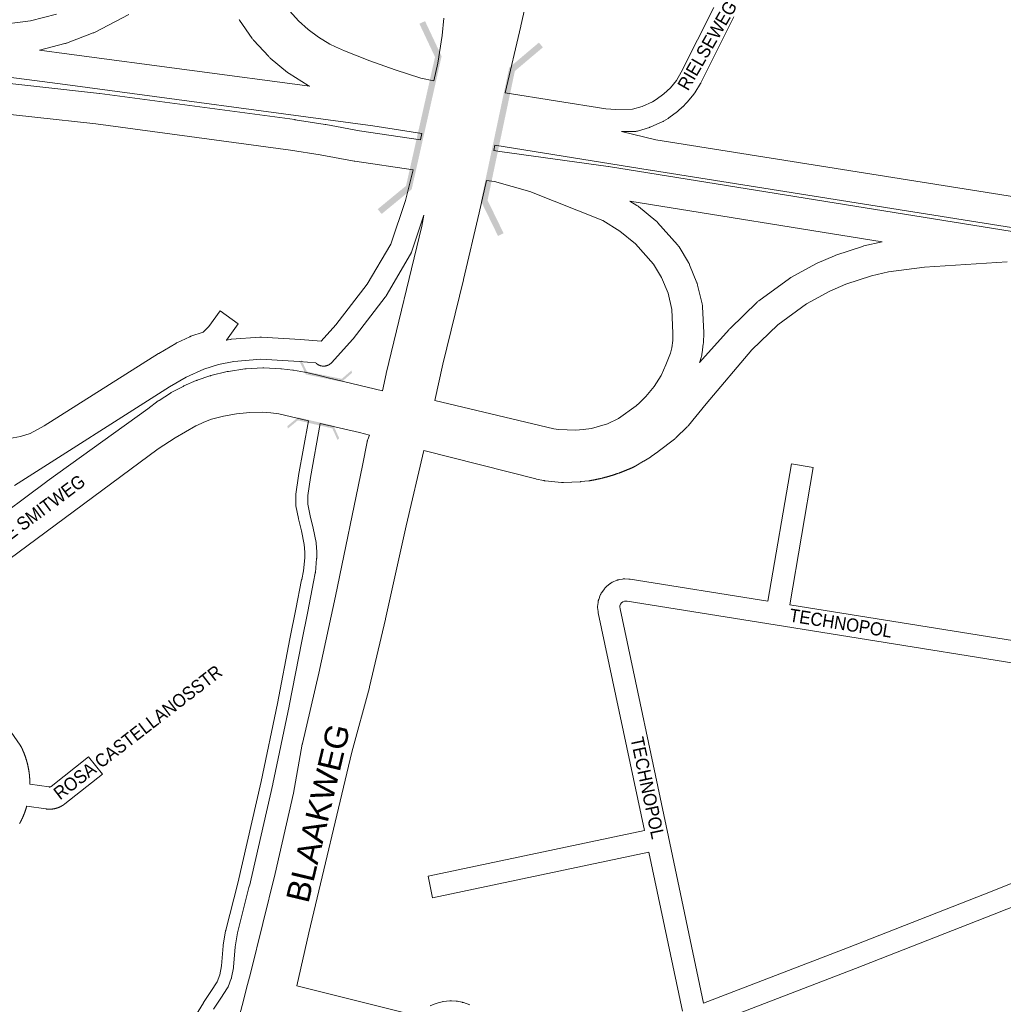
# Model space of a CAD drawing. Header units: metres. Extents: x 123819 to 142731, y 393440 to 405763.
# Tile 71 of 256: x 131201 to 131778, y 394046 to 394624. Entities that reach past the tile are written whole.
import ezdxf
from ezdxf.enums import TextEntityAlignment as Align

# ---------------------------------------------------------------- set-up
doc = ezdxf.new("R2010")
doc.units = ezdxf.units.M
doc.header["$MEASUREMENT"] = 0
for name, color, linetype, lineweight in [('gs-anno-wegen algemeen tekst', 7, 'Continuous', 0), ('gs-knt-aanvullende hoofdweg', 7, 'Continuous', 0), ('gs-knt-autosnelweg', 7, 'Continuous', 0), ('gs-knt-fietspaden', 7, 'Continuous', 0), ('gs-knt-hoofdweg', 7, 'Continuous', 0), ('gs-knt-wegen algemeen', 7, 'Continuous', 0), ('gs-symb-viaduct', 7, 'Continuous', 0)]:
    doc.layers.add(name, color=color, linetype=linetype, lineweight=lineweight)
doc.styles.add('1.25mm', font='arial.ttf', dxfattribs={"height": 0.002})
doc.styles.add('Style-Arial', font='arial.ttf')

# ---------------------------------------------------------------- blocks, each defined once
blk = doc.blocks.new('gg0-viaduct_52')
at = {"layer": 'gs-symb-viaduct', "linetype": 'Continuous'}
blk.add_hatch(color=7, dxfattribs=at).paths.add_polyline_path([(-5.576, -1.689), (-5.8, -1.4), (-4, 0), (4, 0), (5.8, -1.4), (5.576, -1.689), (3.875, -0.366), (-3.875, -0.366)])
blk = doc.blocks.new('gg0-viaduct_53')
at = {"layer": 'gs-symb-viaduct', "linetype": 'Continuous'}
blk.add_hatch(color=7, dxfattribs=at).paths.add_polyline_path([(-5.576, -1.689), (-5.8, -1.4), (-4, 0), (4, 0), (5.8, -1.4), (5.576, -1.689), (3.875, -0.366), (-3.875, -0.366)])
blk = doc.blocks.new('gg0-viaduct_54')
at = {"layer": 'gs-symb-viaduct', "linetype": 'Continuous'}
blk.add_hatch(color=7, dxfattribs=at).paths.add_polyline_path([(-5.58, -1.69), (-5.8, -1.4), (-4, 0), (4, 0), (5.8, -1.4), (5.58, -1.69), (3.87, -0.37), (-3.87, -0.37)])
blk = doc.blocks.new('gg0-viaduct_55')
at = {"layer": 'gs-symb-viaduct', "linetype": 'Continuous'}
blk.add_hatch(color=7, dxfattribs=at).paths.add_polyline_path([(-5.58, -1.69), (-5.8, -1.4), (-4, 0), (4, 0), (5.8, -1.4), (5.58, -1.69), (3.87, -0.37), (-3.87, -0.37)])

msp = doc.modelspace()

# ---------------------------------------------------------------- linework, layer by layer
at = {"layer": 'gs-knt-aanvullende hoofdweg', "color": 7, "linetype": 'Continuous', "flags": 128}
for points in [[(131180.15, 394325.85), (131216.56, 394352.86), (131216.66, 394352.94), (131275.83, 394395.35), (131281.97, 394400.03), (131282.21, 394400.21), (131282.46, 394400.37), (131289.05, 394404.61), (131289.31, 394404.77), (131289.57, 394404.91), (131296.48, 394408.6), (131296.75, 394408.74), (131297.02, 394408.87), (131304.21, 394411.99), (131304.49, 394412.11), (131304.77, 394412.21), (131312.18, 394414.75), (131312.51, 394414.85), (131312.84, 394414.94), (131322.38, 394417.26), (131322.72, 394417.33), (131323.07, 394417.39), (131332.78, 394418.81), (131333.13, 394418.85), (131333.48, 394418.88), (131343.29, 394419.38), (131343.64, 394419.39), (131343.99, 394419.38), (131353.79, 394418.97), (131354.06, 394418.96), (131354.33, 394418.93), (131360.85, 394418.18), (131361.07, 394418.15), (131361.29, 394418.12), (131367.74, 394416.99), (131367.96, 394416.95), (131368.18, 394416.9), (131374.9, 394415.31), (131378.74, 394414.41), (131378.77, 394414.4), (131381.75, 394413.68), (131413.57, 394406.02)], [(131370.08, 394388.41), (131352.65, 394392.48), (131348.05, 394393.13), (131343.39, 394393.45), (131335.61, 394393.3), (131327.81, 394392.49), (131320.32, 394391.19), (131313.13, 394389.26), (131308.63, 394387.49), (131304.1, 394385.36), (131304.09, 394385.35), (131291.77, 394378.48), (131291.77, 394378.47), (131281.98, 394372.02), (131194.3, 394307), (131147.71, 394271.57)], [(131405.97, 394380.01), (131399.97, 394381.42), (131376.92, 394386.81)], [(131180.89, 394226.57), (131200.94, 394197.99), (131201.09, 394197.76), (131201.14, 394197.69), (131201.24, 394197.52), (131201.32, 394197.38), (131201.38, 394197.28), (131201.49, 394197.07), (131201.51, 394197.03), (131201.61, 394196.83), (131201.62, 394196.8), (131201.71, 394196.62), (131201.74, 394196.57), (131201.81, 394196.42), (131201.85, 394196.34), (131201.91, 394196.22), (131201.96, 394196.1), (131202, 394196.01), (131202.07, 394195.87), (131202.1, 394195.8), (131202.18, 394195.63), (131202.19, 394195.6), (131202.28, 394195.4), (131202.29, 394195.39), (131202.38, 394195.19), (131202.39, 394195.16), (131202.47, 394194.98), (131202.49, 394194.93), (131202.56, 394194.77), (131202.6, 394194.69), (131202.65, 394194.56), (131202.7, 394194.45), (131202.74, 394194.35), (131202.8, 394194.22), (131202.83, 394194.14), (131202.9, 394193.98), (131202.92, 394193.93), (131203, 394193.74), (131203, 394193.73), (131203.09, 394193.52), (131203.09, 394193.5), (131203.17, 394193.3), (131203.19, 394193.26), (131203.2, 394193.24), (131203.21, 394193.22), (131203.26, 394193.09), (131203.3, 394192.99), (131203.34, 394192.88), (131203.39, 394192.75), (131203.42, 394192.67), (131203.48, 394192.51), (131203.5, 394192.46), (131203.57, 394192.27), (131203.58, 394192.24), (131203.66, 394192.03), (131203.66, 394192.03), (131203.74, 394191.82), (131203.75, 394191.78), (131203.81, 394191.61), (131203.83, 394191.54), (131203.89, 394191.39), (131203.92, 394191.3), (131203.96, 394191.18), (131204, 394191.06), (131204.03, 394190.96), (131204.08, 394190.82), (131204.11, 394190.75), (131204.16, 394190.57), (131204.18, 394190.53), (131204.24, 394190.33), (131204.25, 394190.32), (131204.32, 394190.1), (131204.32, 394190.09), (131204.39, 394189.88), (131204.4, 394189.84), (131204.45, 394189.67), (131204.47, 394189.6), (131204.52, 394189.45), (131204.55, 394189.35), (131204.56, 394189.33), (131204.56, 394189.3), (131204.58, 394189.23), (131204.64, 394189.05), (131204.65, 394189.02), (131204.71, 394188.81), (131204.71, 394188.8), (131204.77, 394188.58), (131204.78, 394188.56), (131204.83, 394188.36), (131204.85, 394188.31), (131204.89, 394188.14), (131204.92, 394188.06), (131204.95, 394187.92), (131204.98, 394187.81), (131205.01, 394187.71), (131205.05, 394187.56), (131205.07, 394187.49), (131205.11, 394187.32), (131205.12, 394187.27), (131205.17, 394187.07), (131205.18, 394187.05), (131205.23, 394186.83), (131205.24, 394186.82), (131205.29, 394186.61), (131205.3, 394186.57), (131205.34, 394186.38), (131205.35, 394186.31), (131205.39, 394186.16), (131205.41, 394186.06), (131205.44, 394185.94), (131205.47, 394185.81), (131205.49, 394185.72), (131205.52, 394185.56), (131205.53, 394185.5), (131205.57, 394185.31), (131205.58, 394185.28), (131205.63, 394185.06), (131205.67, 394184.83), (131205.68, 394184.8), (131205.72, 394184.61), (131205.73, 394184.55), (131205.76, 394184.39), (131205.77, 394184.3), (131205.8, 394184.17), (131205.82, 394184.05), (131205.84, 394183.94), (131205.87, 394183.79), (131205.88, 394183.72), (131205.91, 394183.54), (131205.92, 394183.49), (131205.95, 394183.28), (131205.95, 394183.27), (131205.99, 394183.05), (131205.99, 394183.03), (131206.03, 394182.82), (131206.03, 394182.78), (131206.06, 394182.6), (131206.07, 394182.52), (131206.09, 394182.38), (131206.11, 394182.27), (131206.11, 394182.27), (131206.11, 394182.26), (131206.12, 394182.15), (131206.14, 394182.01), (131206.16, 394181.92), (131206.18, 394181.76), (131206.19, 394181.7), (131206.21, 394181.5), (131206.21, 394181.48), (131206.24, 394181.25), (131206.24, 394181.24), (131206.25, 394181.22), (131206.25, 394181.19), (131206.27, 394181.02), (131206.28, 394180.94), (131206.29, 394180.8), (131206.31, 394180.68), (131206.32, 394180.58), (131206.33, 394180.43), (131206.34, 394180.35), (131206.36, 394180.17), (131206.37, 394180.12), (131206.39, 394179.91), (131206.39, 394179.9), (131206.41, 394179.67), (131206.41, 394179.66), (131206.43, 394179.45), (131206.43, 394179.4), (131206.44, 394179.22), (131206.45, 394179.14), (131206.46, 394178.99), (131206.47, 394178.89), (131206.48, 394178.77), (131206.49, 394178.63), (131206.49, 394178.54), (131206.5, 394178.37), (131206.51, 394178.31), (131206.52, 394178.12), (131206.52, 394178.09), (131206.53, 394177.86), (131206.53, 394177.86), (131206.54, 394177.64), (131206.54, 394177.6), (131206.55, 394177.41), (131206.56, 394177.34), (131206.56, 394177.18), (131206.56, 394177.09), (131206.57, 394176.96), (131206.57, 394176.83), (131206.58, 394176.73), (131206.58, 394176.57), (131206.58, 394176.5), (131206.59, 394176.31), (131206.59, 394176.27), (131206.59, 394176.05), (131206.59, 394175.82), (131206.59, 394175.79), (131206.59, 394175.59), (131206.59, 394175.53), (131206.59, 394175.37), (131206.59, 394175.27), (131206.59, 394175.23)], [(131204.79, 394162.33), (131204.75, 394162.2), (131204.75, 394162.19), (131204.7, 394162.03), (131204.67, 394161.93), (131204.66, 394161.87), (131204.61, 394161.71), (131204.6, 394161.67), (131204.56, 394161.55), (131204.52, 394161.41), (131204.51, 394161.38), (131204.46, 394161.22), (131204.44, 394161.16), (131204.41, 394161.06), (131204.36, 394160.9), (131204.31, 394160.74), (131204.28, 394160.64), (131204.26, 394160.58), (131204.21, 394160.42), (131204.2, 394160.38), (131204.16, 394160.26), (131204.11, 394160.13), (131204.1, 394160.09), (131204.05, 394159.93), (131204.03, 394159.87), (131203.99, 394159.77), (131203.94, 394159.62), (131203.88, 394159.45), (131203.85, 394159.36), (131203.83, 394159.29), (131203.77, 394159.13), (131203.76, 394159.11), (131203.71, 394158.98), (131203.67, 394158.85), (131203.66, 394158.82), (131203.6, 394158.66), (131203.58, 394158.6), (131203.54, 394158.5), (131203.48, 394158.35), (131203.48, 394158.34), (131203.42, 394158.18), (131203.39, 394158.1), (131203.36, 394158.03), (131203.3, 394157.87), (131203.29, 394157.84), (131203.24, 394157.71), (131203.19, 394157.59), (131203.17, 394157.55), (131203.11, 394157.4), (131203.09, 394157.34), (131203.05, 394157.24), (131202.99, 394157.09), (131202.98, 394157.08), (131202.92, 394156.93), (131202.89, 394156.84), (131202.86, 394156.77), (131202.79, 394156.61), (131202.78, 394156.59), (131202.72, 394156.46), (131202.68, 394156.35), (131202.67, 394156.33), (131202.67, 394156.32), (131202.66, 394156.3), (131202.59, 394156.15), (131202.56, 394156.07), (131202.52, 394155.99), (131202.45, 394155.84), (131202.45, 394155.83), (131202.39, 394155.68), (131202.34, 394155.58), (131202.32, 394155.53), (131202.25, 394155.37), (131202.23, 394155.33), (131202.18, 394155.22), (131202.12, 394155.09), (131202.11, 394155.07), (131202.03, 394154.91), (131202, 394154.85), (131201.96, 394154.76), (131201.89, 394154.61), (131201.89, 394154.6), (131201.82, 394154.45), (131201.77, 394154.36), (131201.74, 394154.3), (131201.67, 394154.15), (131201.65, 394154.12), (131201.6, 394154), (131201.53, 394153.87), (131201.52, 394153.85), (131201.44, 394153.7), (131201.41, 394153.63), (131201.37, 394153.54), (131201.29, 394153.39), (131201.29, 394153.39), (131201.21, 394153.24), (131201.17, 394153.15), (131201.14, 394153.09), (131201.06, 394152.94), (131201.04, 394152.91), (131200.98, 394152.79), (131200.92, 394152.67), (131200.9, 394152.64), (131200.82, 394152.49), (131200.79, 394152.44), (131200.74, 394152.35), (131200.66, 394152.2), (131200.58, 394152.05)]]:
    msp.add_lwpolyline(points, dxfattribs=at)
at = {"layer": 'gs-knt-autosnelweg', "color": 7, "linetype": 'Continuous', "flags": 128}
for points in [[(131135.96, 394615.76), (131185.52, 394620.3), (131206.96, 394623.09), (131222.19, 394627.05)], [(131264.61, 394626.9), (131244.84, 394616.43), (131244.5, 394616.26), (131244.16, 394616.11), (131243.81, 394615.97), (131228.11, 394610.03), (131227.81, 394609.92), (131227.5, 394609.82), (131227.19, 394609.73), (131212.31, 394605.86)], [(131359.13, 394628.75), (131364.25, 394623.11), (131369.89, 394618), (131376.01, 394613.46), (131382.59, 394609.48), (131385.89, 394607.81), (131391.27, 394605.48), (131406.02, 394599.7), (131420.93, 394594.34), (131435.98, 394589.42), (131435.99, 394589.42), (131435.99, 394589.42)], [(131370.92, 394584.68), (131370.61, 394584.82), (131370.29, 394585), (131369.98, 394585.19), (131358.78, 394592.12), (131358.44, 394592.35), (131358.11, 394592.59), (131357.78, 394592.84), (131347.64, 394601.24), (131347.33, 394601.51), (131347.04, 394601.79), (131346.75, 394602.09), (131337.85, 394611.79), (131337.58, 394612.09), (131337.32, 394612.41), (131337.08, 394612.75), (131329.58, 394623.57), (131329.37, 394623.89)], [(131435.99, 394589.42), (131443.76, 394587.84), (131446.08, 394598.3), (131448.58, 394614.46), (131449.46, 394624.66)], [(131435.84, 394553.23), (131436.69, 394556.93), (131407.87, 394561.54), (131227.35, 394585.74), (131133.93, 394597.85), (130907.59, 394612.61), (130864.36, 394614.18), (130711.07, 394618.26), (130503.06, 394617.32)], [(130512.28, 394611.45), (130696.81, 394614.61), (130697.17, 394614.61), (130755.37, 394613.31), (130755.46, 394613.31), (130921.86, 394607.96), (130922.15, 394607.95), (131079.08, 394597.88), (131079.39, 394597.86), (131175.31, 394588.42), (131175.4, 394588.41), (131247.42, 394580.54), (131247.65, 394580.52), (131362.12, 394565.1), (131362.36, 394565.06), (131379.99, 394562.21), (131380.2, 394562.17), (131400.14, 394558.45), (131435.84, 394553.23)], [(131212.31, 394605.86), (131229.73, 394603.6), (131370.92, 394584.68)], [(131431.58, 394535.64), (131397.36, 394540.65), (131397.01, 394540.71), (131377, 394544.44), (131359.6, 394547.26), (131245.35, 394562.64), (131173.5, 394570.49), (131077.77, 394579.91), (130921.14, 394589.96), (130754.93, 394595.29), (130696.95, 394596.59), (130512.74, 394593.43), (130461.82, 394590.85)], [(131553.84, 394558.09), (131573.92, 394553.21), (131890.19, 394502.93), (132062.16, 394476.31), (132062.21, 394476.3), (132381.29, 394424.98), (132491.54, 394407.58)], [(131478.9, 394546.98), (131482.33, 394546.48), (131546.02, 394537.57), (131546.2, 394537.54), (131783.1, 394499.48), (131783.28, 394499.45), (131838, 394489.55), (131875.33, 394483.12), (131898.48, 394479.49), (132205.85, 394434.05), (132206, 394434.02), (132355.13, 394409.37), (132450.72, 394394.47), (132452.42, 394395.51), (132378.47, 394407.19), (132378.44, 394407.19), (132059.38, 394458.5), (131887.41, 394485.12), (131887.38, 394485.13), (131570.73, 394535.47), (131570.72, 394535.48), (131479.49, 394550.08)], [(131444.28, 394400.37), (131514.07, 394383.71), (131516.91, 394383.32), (131526.91, 394382.84), (131531.24, 394383.24), (131536.14, 394383.96), (131545.53, 394386.69), (131552.13, 394389.72), (131562.32, 394397.19), (131564.4, 394398.92), (131568.02, 394402.64), (131572.92, 394408.5), (131577.03, 394415.03), (131579.82, 394421.14), (131582.5, 394428.12), (131583.33, 394431.14), (131583.9, 394435.49), (131584.01, 394439.71), (131583.37, 394453.69), (131581.12, 394463.27), (131577.35, 394472.49), (131572.6, 394480.38), (131562.03, 394492.29), (131552.9, 394499.73), (131542.88, 394505.85), (131500.03, 394522.95), (131479.2, 394528.73)], [(131479.2, 394528.73), (131474.61, 394529.39)], [(131558.76, 394517.27), (131562.81, 394514.8), (131563.16, 394514.58), (131563.5, 394514.34), (131563.82, 394514.08), (131573.98, 394505.79), (131574.26, 394505.56), (131574.52, 394505.31), (131574.78, 394505.06), (131575.02, 394504.79), (131586.63, 394491.72), (131586.89, 394491.41), (131587.15, 394491.08), (131587.39, 394490.74), (131587.61, 394490.39), (131593.14, 394481.19), (131593.31, 394480.89), (131593.48, 394480.59), (131593.63, 394480.28), (131593.76, 394479.96), (131598.07, 394469.43), (131598.2, 394469.1), (131598.31, 394468.76), (131598.41, 394468.42), (131598.5, 394468.07), (131601.1, 394457), (131601.19, 394456.59), (131601.25, 394456.18), (131601.3, 394455.77), (131601.33, 394455.35), (131602.03, 394440.21), (131602.03, 394439.89), (131602.03, 394439.57), (131601.91, 394434.56), (131601.89, 394434.25), (131601.87, 394433.93), (131601.83, 394433.62), (131601.12, 394428.17), (131601.05, 394427.76), (131600.97, 394427.35), (131600.87, 394426.95), (131599.75, 394422.91), (131599.75, 394422.9), (131599.75, 394422.9)], [(131706.77, 394493.49), (131558.76, 394517.27)], [(131599.75, 394422.9), (131599.64, 394422.53), (131616.91, 394441.94), (131617.2, 394442.27), (131617.5, 394442.58), (131633.38, 394458.02), (131633.7, 394458.32), (131634.03, 394458.6), (131634.37, 394458.86), (131652.31, 394471.86), (131652.62, 394472.08), (131652.94, 394472.28), (131653.27, 394472.47), (131667.85, 394480.45), (131668.21, 394480.64), (131668.58, 394480.81), (131678.74, 394485.23), (131679.12, 394485.39), (131679.5, 394485.52), (131695.27, 394490.76), (131695.66, 394490.88), (131696.05, 394490.98), (131706.77, 394493.49)], [(131780.16, 394481.7), (131731.71, 394478.46), (131710.48, 394475.85), (131700.56, 394473.53), (131685.56, 394468.55), (131676.15, 394464.45), (131662.42, 394456.94), (131645.48, 394444.65), (131630.38, 394429.97), (131603.58, 394398.31), (131593.09, 394385.59), (131592.87, 394385.34), (131592.65, 394385.1), (131592.42, 394384.86), (131585.69, 394378.31), (131585.43, 394378.07), (131585.16, 394377.84), (131584.89, 394377.62), (131575.36, 394370.33), (131575.09, 394370.13), (131571.28, 394367.43), (131571.05, 394367.27), (131570.81, 394367.12), (131566.93, 394364.72), (131566.75, 394364.61), (131562.23, 394361.96), (131561.9, 394361.77), (131561.57, 394361.6), (131561.37, 394361.51), (131561.17, 394361.42), (131560.98, 394361.32), (131560.78, 394361.23), (131560.59, 394361.14), (131560.39, 394361.05), (131560.19, 394360.96), (131559.99, 394360.87), (131559.8, 394360.77), (131559.6, 394360.68), (131559.4, 394360.59), (131559.2, 394360.51), (131559.01, 394360.42), (131558.81, 394360.33), (131558.61, 394360.24), (131558.41, 394360.15), (131558.21, 394360.07), (131558.01, 394359.98), (131557.81, 394359.89), (131557.61, 394359.81), (131557.41, 394359.72), (131557.21, 394359.64), (131557.01, 394359.56), (131556.81, 394359.47), (131556.61, 394359.39), (131556.41, 394359.31), (131556.21, 394359.22), (131556.01, 394359.14), (131555.81, 394359.06), (131555.61, 394358.98), (131555.4, 394358.9), (131555.2, 394358.82), (131555, 394358.74), (131554.8, 394358.66), (131554.59, 394358.58), (131554.39, 394358.5), (131554.19, 394358.42), (131553.99, 394358.35), (131553.78, 394358.27), (131553.58, 394358.19), (131553.38, 394358.12), (131553.17, 394358.04), (131552.97, 394357.96), (131552.77, 394357.89), (131552.56, 394357.81), (131552.36, 394357.74), (131552.15, 394357.67), (131551.95, 394357.59), (131551.75, 394357.52), (131551.54, 394357.45), (131551.33, 394357.38), (131551.13, 394357.31), (131550.93, 394357.24), (131550.72, 394357.17), (131550.51, 394357.1), (131550.31, 394357.03), (131550.1, 394356.96), (131549.9, 394356.89), (131549.69, 394356.82), (131549.48, 394356.75), (131549.28, 394356.69), (131549.07, 394356.62), (131548.86, 394356.55), (131548.66, 394356.49), (131548.45, 394356.42), (131548.24, 394356.36), (131548.03, 394356.29), (131547.83, 394356.23), (131547.62, 394356.16), (131547.41, 394356.1), (131547.2, 394356.04), (131547, 394355.98), (131546.79, 394355.92), (131546.58, 394355.85), (131546.37, 394355.79), (131546.16, 394355.73), (131545.95, 394355.67), (131545.74, 394355.61), (131545.53, 394355.55), (131545.33, 394355.5), (131545.12, 394355.44), (131544.91, 394355.38), (131544.7, 394355.32), (131544.49, 394355.27), (131544.28, 394355.21), (131544.07, 394355.16), (131543.86, 394355.1), (131543.65, 394355.05), (131543.44, 394354.99), (131543.23, 394354.94), (131543.02, 394354.88), (131542.81, 394354.83), (131542.6, 394354.78), (131542.38, 394354.73), (131542.17, 394354.67), (131541.96, 394354.62), (131541.75, 394354.57), (131541.54, 394354.52), (131541.33, 394354.47), (131541.12, 394354.42), (131540.91, 394354.38), (131540.69, 394354.33), (131540.48, 394354.28), (131540.27, 394354.23), (131540.06, 394354.19), (131539.85, 394354.14), (131539.63, 394354.09), (131539.42, 394354.05), (131539.21, 394354), (131539, 394353.96), (131538.78, 394353.91), (131538.57, 394353.87), (131538.36, 394353.83), (131538.15, 394353.79), (131537.93, 394353.74), (131537.72, 394353.7), (131537.51, 394353.66), (131537.29, 394353.62), (131537.08, 394353.58), (131536.87, 394353.54), (131536.65, 394353.5), (131536.44, 394353.46), (131536.22, 394353.42), (131536.01, 394353.39), (131535.8, 394353.35), (131535.58, 394353.31), (131535.37, 394353.27), (131535.16, 394353.24), (131534.88, 394353.2), (131534.61, 394353.16), (131530.03, 394352.68), (131529.75, 394352.66), (131529.48, 394352.64), (131519.85, 394352.23), (131519.44, 394352.23), (131519.02, 394352.24), (131518.61, 394352.27), (131508.99, 394353.19), (131508.66, 394353.22), (131508.33, 394353.27), (131508.01, 394353.33), (131503.94, 394354.18), (131503.57, 394354.27), (131437.73, 394370.9)]]:
    msp.add_lwpolyline(points, dxfattribs=at)
at = {"layer": 'gs-knt-fietspaden', "color": 7, "linetype": 'Continuous', "flags": 128}
for points in [[(131303.76, 394039.29), (131308.4, 394046.85), (131308.49, 394046.98), (131312.83, 394053.41), (131316.53, 394059.18), (131318.11, 394063.29), (131319.11, 394068.54), (131320.1, 394080.38), (131320.11, 394080.51), (131320.13, 394080.64), (131321.5, 394089.11), (131321.53, 394089.27), (131321.56, 394089.42), (131328.56, 394116.98), (131342.3, 394176.76), (131351.94, 394222.43), (131359.22, 394260.38), (131359.22, 394260.42), (131362.76, 394277.77), (131366.1, 394295.15), (131366.11, 394295.21), (131367.18, 394300.29), (131367.9, 394308.01), (131367.9, 394311.21), (131367.64, 394315.83), (131365.98, 394323.81), (131364.26, 394330.95), (131364.24, 394331.05), (131362.69, 394338.43), (131362.66, 394338.57), (131362.64, 394338.72), (131362.63, 394338.86), (131362.62, 394339.01), (131362.61, 394339.15), (131362.61, 394344.8), (131362.62, 394344.93), (131362.62, 394345.06), (131362.64, 394345.19), (131362.65, 394345.32), (131364.29, 394356.16), (131364.31, 394356.26), (131370.08, 394388.41)], [(131376.92, 394386.81), (131371.23, 394355.07), (131369.63, 394344.54), (131369.63, 394339.52), (131371.1, 394332.54), (131372.81, 394325.4), (131372.84, 394325.29), (131374.57, 394317.01), (131374.59, 394316.87), (131374.61, 394316.74), (131374.63, 394316.61), (131374.64, 394316.48), (131374.91, 394311.5), (131374.91, 394311.4), (131374.91, 394311.31), (131374.91, 394307.85), (131374.91, 394307.69), (131374.9, 394307.53), (131374.15, 394299.44), (131374.14, 394299.31), (131374.12, 394299.17), (131374.09, 394299.04), (131372.99, 394293.8), (131369.65, 394276.43), (131369.64, 394276.39), (131366.11, 394259.04), (131358.83, 394221.07), (131358.81, 394221.01), (131349.16, 394175.28), (131349.15, 394175.22), (131335.4, 394115.37), (131335.38, 394115.29), (131328.4, 394087.84), (131327.08, 394079.66), (131326.09, 394067.77), (131326.08, 394067.65), (131326.06, 394067.53), (131326.04, 394067.41), (131324.95, 394061.67), (131324.92, 394061.51), (131324.88, 394061.36), (131324.83, 394061.21), (131324.78, 394061.06), (131322.96, 394056.32), (131322.9, 394056.19), (131322.84, 394056.06), (131322.78, 394055.94), (131322.71, 394055.81), (131322.64, 394055.69), (131318.72, 394049.59), (131318.67, 394049.52), (131314.35, 394043.11)]]:
    msp.add_lwpolyline(points, dxfattribs=at)
at = {"layer": 'gs-knt-hoofdweg', "color": 7, "linetype": 'Continuous', "flags": 128}
for points in [[(131502.93, 394656.26), (131494.71, 394620.09), (131494.69, 394620.03), (131485.48, 394580.93)], [(131479.49, 394550.08), (131478.9, 394546.98)], [(131474.61, 394529.39), (131470.3, 394510.51), (131470.29, 394510.46), (131461.04, 394471.27), (131461.02, 394471.2), (131448.89, 394421.56), (131448.89, 394421.55), (131448.88, 394421.55)], [(131413.57, 394406.02), (131415.69, 394415.94), (131415.74, 394416.14), (131436.58, 394502.54), (131437.89, 394509.09)], [(131448.88, 394421.55), (131444.28, 394400.37)], [(131193.12, 393581.79), (131253.87, 393775.48), (131253.91, 393775.61), (131275.69, 393841.24), (131297.32, 393916.46), (131314.03, 393980.9), (131314.04, 393980.95), (131331.11, 394045.26), (131334.37, 394057.54), (131336.09, 394063.99), (131350.46, 394122.72), (131361.28, 394169.88), (131366.47, 394198.61), (131366.5, 394198.81), (131366.55, 394199.01), (131376.22, 394240.38), (131385.96, 394285.42), (131401.87, 394362.13), (131404.52, 394375.99), (131404.6, 394376.36), (131404.7, 394376.72), (131404.81, 394377.08), (131404.94, 394377.43), (131405.97, 394380.01)], [(131437.73, 394370.9), (131427.53, 394326.78), (131415.27, 394272.08), (131415.25, 394272), (131405.88, 394232.18), (131405.82, 394231.94), (131395.59, 394193.93), (131370.28, 394087.98), (131363.32, 394056.86)]]:
    msp.add_lwpolyline(points, dxfattribs=at)
at = {"layer": 'gs-knt-wegen algemeen', "color": 7, "linetype": 'Continuous', "flags": 128}
for points in [[(131485.48, 394580.93), (131544.63, 394571.53), (131550.44, 394571.08), (131560.31, 394571.17), (131566, 394572.86), (131572.04, 394575.6), (131574.15, 394576.86), (131578.7, 394580.21), (131580.65, 394581.96), (131582.49, 394583.83), (131585.99, 394588.13), (131588.92, 394592.87), (131608.08, 394630.98)], [(131619.82, 394625.34), (131600.42, 394586.77), (131600.29, 394586.51), (131600.14, 394586.27), (131596.84, 394580.93), (131596.69, 394580.7), (131596.53, 394580.47), (131596.36, 394580.25), (131592.41, 394575.38), (131592.21, 394575.15), (131591.99, 394574.92), (131589.79, 394572.68), (131589.64, 394572.54), (131589.49, 394572.39), (131587.15, 394570.3), (131586.92, 394570.1), (131586.67, 394569.91), (131581.62, 394566.19), (131581.36, 394566.01), (131581.1, 394565.85), (131578.4, 394564.24), (131578.19, 394564.11), (131577.97, 394564), (131577.75, 394563.9), (131570.97, 394560.82), (131570.7, 394560.71), (131570.43, 394560.61), (131570.15, 394560.52), (131563.15, 394558.43), (131562.86, 394558.35), (131562.56, 394558.28), (131562.26, 394558.23), (131561.96, 394558.19), (131561.65, 394558.17), (131561.35, 394558.16), (131553.84, 394558.09)], [(131321.86, 394435.65), (131324.13, 394436.11), (131324.39, 394436.15), (131324.65, 394436.19), (131324.9, 394436.21), (131341.59, 394437.51), (131341.89, 394437.52), (131342.19, 394437.53), (131342.49, 394437.52), (131365.38, 394436.09), (131365.46, 394436.09), (131377.46, 394435.19), (131377.59, 394435.18), (131386.11, 394444.68), (131404.63, 394468.6), (131418.38, 394492.1), (131427.02, 394517.61), (131431.58, 394535.64)], [(131437.89, 394509.09), (131430.5, 394487.3), (131430.41, 394487.05), (131430.31, 394486.81), (131430.2, 394486.57), (131430.08, 394486.33), (131429.95, 394486.1), (131415.65, 394461.66), (131415.51, 394461.42), (131415.35, 394461.19), (131415.18, 394460.96), (131396.26, 394436.53), (131396.12, 394436.34), (131395.96, 394436.17), (131395.96, 394436.17), (131395.96, 394436.16)], [(131395.96, 394436.16), (131383.81, 394422.62), (131383.66, 394422.46), (131383.59, 394422.39), (131383.44, 394422.23), (131383.36, 394422.16), (131383.2, 394422.02), (131383.12, 394421.95), (131382.95, 394421.82), (131382.87, 394421.76), (131382.7, 394421.63), (131382.61, 394421.57), (131382.5, 394421.5), (131382.43, 394421.45), (131382.34, 394421.4), (131382.15, 394421.29), (131382.07, 394421.24), (131381.87, 394421.14), (131381.78, 394421.09), (131381.58, 394421), (131381.49, 394420.96), (131381.29, 394420.88), (131381.19, 394420.85), (131380.99, 394420.78), (131380.89, 394420.75), (131380.68, 394420.68), (131380.58, 394420.66), (131380.37, 394420.61), (131380.27, 394420.59), (131380.06, 394420.55), (131379.96, 394420.53), (131379.74, 394420.5), (131379.64, 394420.49), (131379.42, 394420.47), (131379.32, 394420.46), (131379.1, 394420.46), (131379, 394420.46), (131378.78, 394420.46), (131378.68, 394420.46), (131378.46, 394420.47), (131378.36, 394420.48), (131378.15, 394420.51), (131378.05, 394420.52), (131377.83, 394420.56), (131377.73, 394420.57), (131377.52, 394420.62), (131377.42, 394420.64), (131377.21, 394420.7), (131377.11, 394420.73), (131376.9, 394420.79), (131376.81, 394420.82), (131376.6, 394420.9), (131376.51, 394420.94), (131376.31, 394421.02), (131376.21, 394421.07), (131376.02, 394421.16), (131375.93, 394421.21), (131375.74, 394421.31), (131375.65, 394421.36), (131375.46, 394421.48), (131375.46, 394421.48), (131375.38, 394421.53), (131375.2, 394421.66), (131375.12, 394421.72), (131374.94, 394421.85), (131374.86, 394421.91), (131374.7, 394422.05), (131374.33, 394422.37), (131364.54, 394423.1), (131342.14, 394424.49), (131326.3, 394423.26), (131317.37, 394421.48), (131308.63, 394418.6), (131298.39, 394413.97), (131288.57, 394408.25), (131197.51, 394350.36)], [(131666.31, 394360.96), (131652.61, 394280.43), (131839.36, 394250.5)], [(131976.03, 394203.45), (131972.6, 394210.39), (131966.73, 394216.7), (131953.86, 394218.96), (131843.74, 394236.61), (131644.06, 394268.62), (131557.22, 394282.54), (131555.98, 394282.59), (131555.5, 394282.51), (131554.53, 394282.09), (131553.81, 394281.52), (131553.27, 394280.76), (131552.9, 394279.77), (131552.84, 394279.3), (131552.96, 394278.06), (131581.3, 394144.22), (131601.97, 394046.64)], [(131601.97, 394046.64), (131686.38, 394079.1), (131766.8, 394110.52), (131791.88, 394120.56), (131829.33, 394136.08), (131866.53, 394152.16), (131903.48, 394168.79), (131944.26, 394187.9), (131976.03, 394203.45)], [(131249.12, 394181.1), (131227.17, 394163.63), (131227.1, 394163.57), (131227.03, 394163.51), (131226.95, 394163.46), (131226.88, 394163.4), (131226.81, 394163.34), (131226.73, 394163.29), (131226.65, 394163.23), (131226.58, 394163.18), (131226.5, 394163.12), (131226.43, 394163.07), (131226.35, 394163.02), (131226.27, 394162.97), (131226.2, 394162.91), (131226.12, 394162.86), (131226.04, 394162.81), (131225.96, 394162.76), (131225.88, 394162.71), (131225.8, 394162.66), (131225.72, 394162.61), (131225.64, 394162.56), (131225.56, 394162.51), (131225.48, 394162.47), (131225.4, 394162.42), (131225.32, 394162.37), (131225.24, 394162.33), (131225.16, 394162.28), (131225.08, 394162.24), (131225, 394162.19), (131224.91, 394162.15), (131224.83, 394162.11), (131224.75, 394162.06), (131224.66, 394162.02), (131224.58, 394161.98), (131224.5, 394161.94), (131224.41, 394161.9), (131224.33, 394161.86), (131224.24, 394161.82), (131224.16, 394161.78), (131224.07, 394161.74), (131223.99, 394161.7), (131223.9, 394161.66), (131223.82, 394161.63), (131223.73, 394161.59), (131223.65, 394161.56), (131223.56, 394161.52), (131223.47, 394161.49), (131223.39, 394161.45), (131223.3, 394161.42), (131223.21, 394161.39), (131223.12, 394161.35), (131223.04, 394161.32), (131222.95, 394161.29), (131222.86, 394161.26), (131222.77, 394161.23), (131222.68, 394161.2), (131222.6, 394161.17), (131222.51, 394161.14), (131222.42, 394161.11), (131222.33, 394161.09), (131222.24, 394161.06), (131222.15, 394161.03), (131222.06, 394161.01), (131221.97, 394160.98), (131221.88, 394160.96), (131221.79, 394160.94), (131221.7, 394160.91), (131221.61, 394160.89), (131221.52, 394160.87), (131221.43, 394160.85), (131221.34, 394160.83), (131221.24, 394160.81), (131221.15, 394160.79), (131221.06, 394160.77), (131220.97, 394160.75), (131220.88, 394160.73), (131220.79, 394160.71), (131220.7, 394160.7), (131220.6, 394160.68), (131220.51, 394160.66), (131220.42, 394160.65), (131220.33, 394160.64), (131220.23, 394160.62), (131220.14, 394160.61), (131220.05, 394160.6), (131219.96, 394160.58), (131219.86, 394160.57), (131219.77, 394160.56), (131219.68, 394160.55), (131219.59, 394160.54), (131219.49, 394160.53), (131219.4, 394160.52), (131219.31, 394160.52), (131219.21, 394160.51), (131219.12, 394160.5), (131219.03, 394160.5), (131218.94, 394160.49), (131218.84, 394160.49), (131218.75, 394160.48), (131218.66, 394160.48), (131218.56, 394160.48), (131218.47, 394160.47), (131218.38, 394160.47), (131218.28, 394160.47), (131218.19, 394160.47), (131218.1, 394160.47), (131218, 394160.47), (131217.91, 394160.47), (131217.82, 394160.47), (131217.72, 394160.48), (131217.63, 394160.48), (131217.54, 394160.48), (131217.44, 394160.49), (131217.35, 394160.49), (131217.26, 394160.5), (131217.16, 394160.5), (131217.07, 394160.51), (131216.98, 394160.52), (131216.88, 394160.52), (131216.79, 394160.53), (131216.7, 394160.54), (131216.61, 394160.55), (131216.51, 394160.56), (131216.42, 394160.57), (131216.33, 394160.58), (131216.24, 394160.59), (131216.14, 394160.61), (131216.05, 394160.62), (131215.96, 394160.63), (131204.79, 394162.33)], [(131796.76, 394108.49), (131771.61, 394098.42), (131771.56, 394098.4), (131691.1, 394066.97), (131691.07, 394066.95), (131599.52, 394031.75)], [(131363.32, 394056.86), (131433.74, 394039.15)], [(131441.59, 394045.09), (131443.85, 394046.1), (131446.19, 394046.9), (131448.59, 394047.48), (131448.89, 394047.54), (131449.2, 394047.57), (131453.08, 394047.96), (131453.33, 394047.98), (131453.59, 394047.99), (131453.85, 394047.99), (131454.1, 394047.98), (131456.7, 394047.82), (131456.97, 394047.8), (131457.24, 394047.77), (131457.51, 394047.72), (131460.06, 394047.25), (131460.31, 394047.19), (131460.56, 394047.13), (131460.81, 394047.06), (131461.05, 394046.98), (131464.72, 394045.67)]]:
    msp.add_lwpolyline(points, dxfattribs=at)
for points in [[(131190.26, 394377.25), (131201.02, 394379.13), (131206.75, 394380.94), (131214.9, 394385.43), (131282.16, 394427.8), (131282.29, 394427.88), (131292.24, 394433.83), (131292.43, 394433.94), (131292.63, 394434.05), (131292.84, 394434.15), (131300.48, 394437.7), (131300.68, 394437.79), (131300.89, 394437.88), (131301.1, 394437.96), (131308.24, 394440.41), (131311.67, 394443.78), (131318.18, 394452.87, -0.384555), (131318.2, 394452.87), (131328.76, 394445.3, -0.384555), (131328.77, 394445.29), (131321.93, 394435.74), (131321.86, 394435.65)], [(131589.66, 394041.94), (131569.91, 394135.16), (131442.95, 394108.42, -0.369887), (131442.94, 394108.43), (131440.26, 394121.15, -0.369886), (131440.27, 394121.16), (131567.22, 394147.9), (131540.14, 394275.73), (131540.09, 394275.98), (131540.06, 394276.23), (131540.03, 394276.48), (131539.81, 394278.79), (131539.79, 394279.07), (131539.79, 394279.34), (131539.79, 394279.62), (131539.81, 394279.9), (131539.83, 394280.17), (131540.07, 394282.1), (131540.11, 394282.39), (131540.17, 394282.69), (131540.24, 394282.99), (131540.32, 394283.28), (131540.42, 394283.56), (131541.36, 394286.1), (131541.47, 394286.38), (131541.59, 394286.65), (131541.72, 394286.91), (131541.86, 394287.17), (131542.02, 394287.42), (131542.19, 394287.66), (131543.77, 394289.85), (131543.95, 394290.09), (131544.13, 394290.31), (131544.33, 394290.53), (131544.54, 394290.74), (131544.76, 394290.94), (131544.98, 394291.13), (131547.09, 394292.82), (131547.33, 394293), (131547.57, 394293.16), (131547.82, 394293.32), (131548.08, 394293.47), (131548.34, 394293.6), (131548.61, 394293.72), (131551.1, 394294.78), (131551.38, 394294.9), (131551.66, 394294.99), (131551.95, 394295.08), (131552.25, 394295.15), (131552.54, 394295.21), (131554.45, 394295.54), (131554.73, 394295.58), (131555, 394295.61), (131555.28, 394295.63), (131555.56, 394295.63), (131555.83, 394295.63), (131558.15, 394295.53), (131558.41, 394295.51), (131558.66, 394295.49), (131558.91, 394295.45), (131639.75, 394282.49), (131653.48, 394363.15, -0.371534), (131653.49, 394363.15), (131666.31, 394360.97, -0.371536), (131666.31, 394360.96)], [(131206.59, 394175.23), (131217.91, 394173.51), (131217.95, 394173.5), (131217.99, 394173.5), (131218.03, 394173.49), (131218.07, 394173.49), (131218.1, 394173.49), (131218.14, 394173.49), (131218.18, 394173.49), (131218.22, 394173.49), (131218.26, 394173.49), (131218.3, 394173.5), (131218.33, 394173.5), (131218.37, 394173.51), (131218.41, 394173.51), (131218.45, 394173.52), (131218.48, 394173.53), (131218.52, 394173.54), (131218.56, 394173.55), (131218.59, 394173.56), (131218.63, 394173.57), (131218.67, 394173.59), (131218.7, 394173.6), (131218.74, 394173.62), (131218.77, 394173.63), (131218.81, 394173.65), (131218.84, 394173.67), (131218.87, 394173.68), (131218.91, 394173.7), (131218.94, 394173.72), (131218.97, 394173.74), (131219, 394173.77), (131219.03, 394173.79), (131219.06, 394173.81), (131241.01, 394191.28, -0.391518), (131241.02, 394191.28), (131249.12, 394181.11, -0.391519), (131249.12, 394181.1)]]:
    msp.add_lwpolyline(points, format="xyb", dxfattribs=at)

# ---------------------------------------------------------------- block references
at = {"layer": 'gs-symb-viaduct', "color": 7, "linetype": 'Continuous'}
for name, p, xscale, yscale, zscale, rotation in [('gg0-viaduct_53', (131439.44, 394563.26), 10, 10, 10, 257.3159465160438), ('gg0-viaduct_52', (131479.63, 394556.47), 10, 10, 10, 78.06282039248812), ('gg0-viaduct_54', (131379.09, 394413.43), 2.68915315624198, 4.549418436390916, 2.68915315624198, 168.331225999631), ('gg0-viaduct_55', (131374.36, 394387.92), 2.68915315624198, 4.549418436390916, 2.68915315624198, 346.8747193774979)]:
    msp.add_blockref(name, p, dxfattribs=dict(at, xscale=xscale, yscale=yscale, zscale=zscale, rotation=rotation))

# ---------------------------------------------------------------- texts
at = {"layer": 'gs-anno-wegen algemeen tekst', "color": 7, "style": 'Style-Arial', "width": 0.909091}
for s, rotation, p in [('RIELSEWEG', 59.91266, (131604.11, 394608.64)), ('JOKE SMITWEG', 36.49554, (131207.52, 394331.98)), ('TECHNOPOL', 350.89403, (131682.51, 394269.65)), ('ROSA CASTELLANOSSTR', 37.60561, (131269.93, 394205.58)), ('TECHNOPOL', 281.98028, (131569.11, 394172.99))]:
    msp.add_text(s, height=7.7, rotation=rotation, dxfattribs=at).set_placement(p, align=Align.MIDDLE_CENTER)
at = {"layer": 'gs-anno-wegen algemeen tekst', "color": 7, "insert": (131375.83, 394158.2), "char_height": 13.6, "attachment_point": 5, "rotation": 76.60489, "line_spacing_factor": 0.6, "style": '1.25mm'}
msp.add_mtext('BLAAKWEG', dxfattribs=at)

doc.saveas('drawing.dxf')
